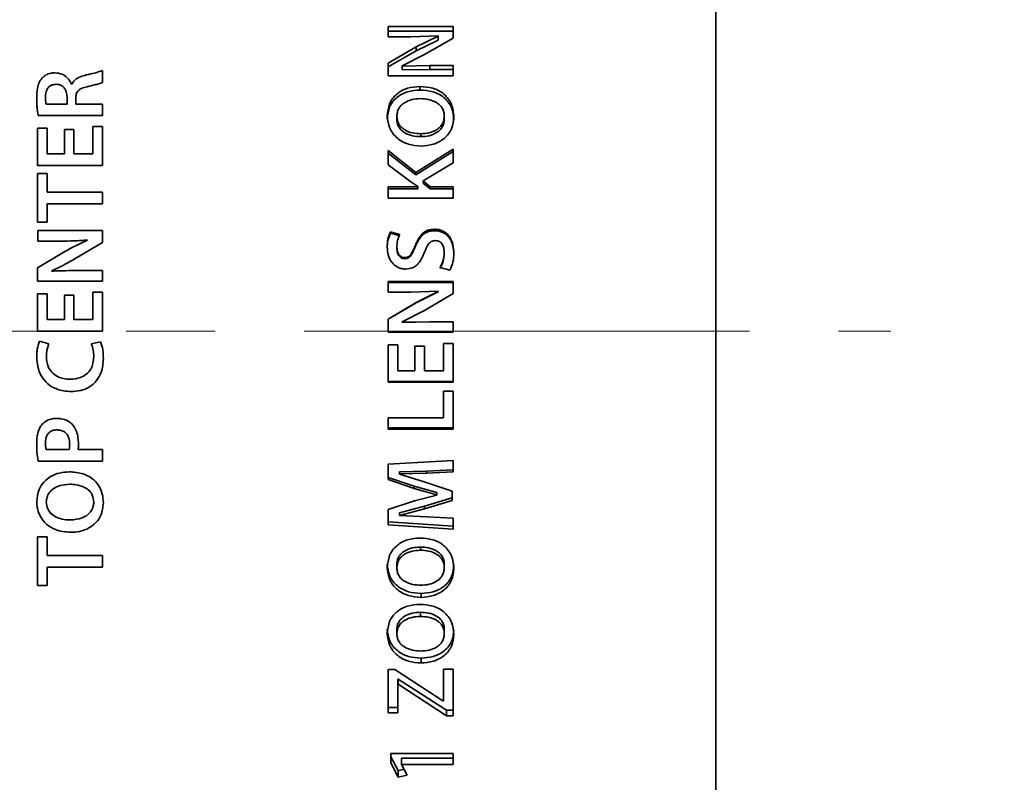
# Model space of a CAD drawing. Header units: millimetres. Extents: x 0 to 1118, y 0 to 864.
# Tile 86 of 96: x 968 to 996, y 527 to 549. Entities that reach past the tile are written whole.
import ezdxf

# ---------------------------------------------------------------- set-up
doc = ezdxf.new("R2010")
doc.units = ezdxf.units.MM
doc.linetypes.add('CENTERX2', pattern=[20.32, 12.7, -2.54, 2.54, -2.54])
doc.layers.add('ALPHAREV', color=7, linetype='Continuous', lineweight=25)
doc.styles.add('SLDTEXTSTYLE0', font='TXT', dxfattribs={"width": 0.605})
doc.dimstyles.new('SLDDIMSTYLE0', dxfattribs={"dimtxt": 3.175, "dimasz": 4.572, "dimexe": 0, "dimexo": 0.0625, "dimgap": 0.79375, "dimtad": 0, "dimtih": 1, "dimtoh": 1, "dimdec": 0, "dimlfac": 2, "dimrnd": 1e-09, "dimzin": 12, "dimdsep": 46, "dimtxsty": 'SLDTEXTSTYLE0', "dimsah": 1, "dimcen": 0.09, "dimadec": 0, "dimazin": 3, "dimtfac": 1, "dimtofl": 0, "dimtmove": 0, "dimatfit": 3, "dimfxl": 1, "dimfrac": 2, "dimtolj": 1, "dimtzin": 12, "dimarcsym": 0})

# ---------------------------------------------------------------- blocks, each defined once
blk = doc.blocks.new('_D_6')
at = {"layer": 'ALPHAREV'}
for p, q in [((989.821, 574.863), (1026.397, 574.863)), ((1024.797, 574.863), (1024.797, 543.277)), ((1026.505, 542.549), (1025.414, 542.549)), ((1025.414, 542.549), (1025.414, 537.676)), ((1034.994, 542.549), (1036.085, 542.549)), ((1036.085, 542.549), (1036.085, 537.676)), ((1025.414, 537.676), (1026.505, 537.676)), ((1036.085, 537.676), (1034.994, 537.676)), ((1024.797, 505.363), (1024.797, 536.949)), ((989.821, 505.363), (1026.397, 505.363))]:
    blk.add_line(p, q, dxfattribs=at)
for points in [[(1024.797, 574.863), (1024.035, 570.291), (1025.559, 570.291)], [(1024.797, 505.363), (1025.559, 509.935), (1024.035, 509.935)]]:
    blk.add_solid(points, dxfattribs=at)
at = {"layer": 'ALPHAREV', "char_height": 3.175, "attachment_point": 1, "style": 'SLDTEXTSTYLE0'}
for s, insert in [('%%c', (1012.417, 541.76)), ('139', (1017.046, 541.769)), ('5.47', (1026.505, 541.769))]:
    blk.add_mtext(s, dxfattribs=dict(at, insert=insert))

msp = doc.modelspace()

# ---------------------------------------------------------------- linework, layer by layer
at = {"color": 7, "linetype": 'Continuous', "lineweight": 35}
for p, q in [((988.221, 574.863), (988.221, 505.363)), ((980.72, 548.803), (978.87, 548.803)), ((978.87, 548.803), (978.87, 548.511)), ((980.72, 548.678), (978.87, 548.678)), ((980.72, 548.803), (980.72, 548.476)), ((978.87, 548.511), (979.515, 548.511)), ((979.515, 548.511), (980.291, 548.539)), ((980.291, 548.534), (979.666, 548.228)), ((980.291, 548.413), (979.666, 548.112)), ((979.907, 548.007), (980.72, 548.476)), ((980.291, 548.539), (980.291, 548.534)), ((980.291, 548.413), (980.291, 548.534)), ((979.666, 548.228), (978.867, 547.764)), ((979.666, 548.112), (978.867, 547.654)), ((979.666, 548.112), (979.666, 548.228)), ((979.269, 547.684), (979.907, 548.007)), ((970.72, 547.553), (970.72, 547.211)), ((978.867, 547.764), (978.867, 547.397)), ((979.271, 547.676), (979.269, 547.684)), ((979.269, 547.575), (979.269, 547.684)), ((979.271, 547.567), (979.269, 547.575)), ((980.057, 547.692), (979.271, 547.676)), ((979.271, 547.567), (979.271, 547.676)), ((980.057, 547.583), (979.271, 547.567)), ((980.72, 547.692), (980.057, 547.692)), ((980.057, 547.583), (980.057, 547.692)), ((980.72, 547.583), (980.057, 547.583)), ((980.72, 547.397), (980.72, 547.692)), ((978.867, 547.397), (980.72, 547.397)), ((969.834, 547.157), (969.842, 547.157)), ((979.774, 546.995), (979.774, 547.095)), ((969.708, 546.594), (969.708, 546.792)), ((969.955, 546.762), (969.955, 546.594)), ((969.11, 546.594), (969.708, 546.594)), ((969.955, 546.594), (970.72, 546.594)), ((970.72, 546.594), (970.72, 546.267)), ((970.72, 546.267), (968.88, 546.267)), ((979.116, 546.25), (979.116, 546.161)), ((980.471, 546.25), (980.471, 546.161)), ((968.867, 545.91), (969.144, 545.91)), ((968.867, 544.844), (968.867, 545.91)), ((969.144, 545.91), (969.144, 545.171)), ((969.631, 545.868), (969.905, 545.868)), ((969.631, 545.171), (969.631, 545.868)), ((969.905, 545.868), (969.905, 545.171)), ((970.443, 545.951), (970.72, 545.951)), ((970.443, 545.171), (970.443, 545.951)), ((970.72, 545.951), (970.72, 544.844)), ((979.801, 545.746), (979.801, 545.665)), ((979.656, 544.639), (978.867, 545.27)), ((978.867, 545.27), (978.867, 544.857)), ((980.72, 545.31), (979.656, 544.639)), ((980.72, 545.31), (980.72, 544.919)), ((969.144, 545.171), (969.631, 545.171)), ((969.905, 545.171), (970.443, 545.171)), ((979.656, 544.574), (978.867, 545.195)), ((980.72, 545.236), (979.656, 544.574)), ((970.72, 544.844), (968.867, 544.844)), ((978.867, 544.857), (979.519, 544.378)), ((979.87, 544.399), (980.72, 544.919)), ((968.867, 544.611), (969.144, 544.611)), ((968.867, 543.224), (968.867, 544.611)), ((969.144, 544.611), (969.144, 544.078)), ((979.656, 544.574), (979.656, 544.639)), ((980.068, 544.236), (979.87, 544.399)), ((979.87, 544.338), (979.87, 544.399)), ((979.719, 544.236), (978.867, 544.236)), ((978.867, 544.236), (978.867, 543.911)), ((979.719, 544.177), (978.867, 544.177)), ((979.519, 544.378), (979.719, 544.244)), ((979.719, 544.244), (979.719, 544.236)), ((979.719, 544.177), (979.719, 544.236)), ((980.068, 544.177), (979.87, 544.338)), ((980.72, 544.236), (980.068, 544.236)), ((980.068, 544.177), (980.068, 544.236)), ((980.72, 544.177), (980.068, 544.177)), ((980.72, 544.236), (980.72, 543.911)), ((969.144, 544.078), (970.72, 544.078)), ((970.72, 544.078), (970.72, 543.751)), ((978.867, 543.911), (980.72, 543.911)), ((969.144, 543.751), (969.144, 543.224)), ((970.72, 543.751), (969.144, 543.751)), ((969.144, 543.224), (968.867, 543.224)), ((980.192, 542.981), (980.192, 543.022)), ((968.87, 542.986), (970.72, 542.986)), ((968.87, 542.684), (968.87, 542.986)), ((970.291, 542.708), (970.291, 542.713)), ((970.72, 542.986), (970.72, 542.648)), ((979.206, 542.874), (978.935, 542.952)), ((978.935, 542.911), (978.935, 542.952)), ((979.206, 542.834), (978.935, 542.911)), ((969.515, 542.684), (968.87, 542.684)), ((970.72, 542.648), (969.907, 542.166)), ((979.118, 542.482), (979.118, 542.517)), ((979.644, 542.528), (979.644, 542.563)), ((968.867, 541.916), (969.666, 542.393)), ((979.34, 542.181), (979.34, 542.211)), ((980.469, 542.329), (980.469, 542.362)), ((968.867, 541.54), (968.867, 541.916)), ((980.351, 541.927), (980.63, 541.854)), ((969.269, 541.834), (969.271, 541.826)), ((970.057, 541.842), (970.72, 541.842)), ((970.72, 541.842), (970.72, 541.54)), ((970.72, 541.54), (968.867, 541.54)), ((980.72, 541.526), (978.87, 541.526)), ((978.87, 541.526), (978.87, 541.224)), ((980.72, 541.506), (978.87, 541.506)), ((980.72, 541.526), (980.72, 541.189)), ((968.867, 541.183), (969.144, 541.183)), ((968.867, 540.117), (968.867, 541.183)), ((969.144, 541.183), (969.144, 540.444)), ((969.631, 541.141), (969.905, 541.141)), ((969.631, 540.444), (969.631, 541.141)), ((969.905, 541.141), (969.905, 540.444)), ((970.443, 541.224), (970.72, 541.224)), ((970.443, 540.444), (970.443, 541.224)), ((970.72, 541.224), (970.72, 540.117)), ((978.87, 541.224), (979.515, 541.224)), ((979.515, 541.224), (980.291, 541.254)), ((980.291, 541.248), (979.666, 540.934)), ((980.291, 541.232), (979.666, 540.922)), ((979.907, 540.706), (980.72, 541.189)), ((980.291, 541.254), (980.291, 541.248)), ((980.291, 541.232), (980.291, 541.248)), ((979.666, 540.934), (978.867, 540.457)), ((979.666, 540.922), (978.867, 540.452)), ((979.666, 540.922), (979.666, 540.934)), ((979.269, 540.375), (979.907, 540.706)), ((969.144, 540.444), (969.631, 540.444)), ((969.905, 540.444), (970.443, 540.444)), ((978.867, 540.457), (978.867, 540.081)), ((979.271, 540.367), (979.269, 540.375)), ((979.269, 540.371), (979.269, 540.375)), ((979.271, 540.363), (979.269, 540.371)), ((980.057, 540.383), (979.271, 540.367)), ((980.057, 540.379), (979.271, 540.363)), ((979.271, 540.363), (979.271, 540.367)), ((980.72, 540.383), (980.057, 540.383)), ((980.057, 540.379), (980.057, 540.383)), ((980.72, 540.379), (980.057, 540.379)), ((980.72, 540.081), (980.72, 540.383)), ((970.72, 540.117), (968.867, 540.117)), ((978.867, 540.081), (980.72, 540.081)), ((978.867, 540.081), (980.72, 540.081)), ((968.923, 539.826), (969.189, 539.752)), ((970.4, 539.754), (970.664, 539.809)), ((979.144, 539.723), (978.867, 539.723)), ((978.867, 539.723), (978.867, 538.658)), ((979.144, 539.723), (979.144, 538.985)), ((979.905, 539.682), (979.631, 539.682)), ((979.631, 539.682), (979.631, 538.985)), ((979.905, 539.682), (979.905, 538.985)), ((980.72, 539.764), (980.443, 539.764)), ((980.443, 539.764), (980.443, 538.985)), ((980.72, 539.764), (980.72, 538.658)), ((979.631, 538.985), (979.144, 538.985)), ((980.443, 538.985), (979.905, 538.985)), ((978.867, 538.679), (980.72, 538.679)), ((978.867, 538.658), (980.72, 538.658)), ((980.72, 538.399), (980.443, 538.399)), ((980.443, 538.399), (980.443, 537.64)), ((980.72, 538.399), (980.72, 537.314)), ((980.443, 537.64), (978.867, 537.64)), ((978.867, 537.64), (978.867, 537.314)), ((978.867, 537.354), (980.72, 537.354)), ((978.867, 537.314), (980.72, 537.314)), ((969.11, 536.734), (969.768, 536.734)), ((970.023, 536.734), (970.72, 536.734)), ((970.72, 536.734), (970.72, 536.406)), ((970.72, 536.406), (968.879, 536.406)), ((980.72, 536.423), (978.87, 536.316)), ((978.87, 536.316), (978.87, 535.88)), ((980.72, 536.423), (980.72, 536.095)), ((979.192, 536.097), (979.967, 536.118)), ((979.192, 536.097), (979.192, 536.038)), ((979.192, 536.038), (979.967, 536.06)), ((979.192, 536.03), (979.192, 536.038)), ((979.898, 535.812), (979.192, 536.03)), ((979.967, 536.118), (980.72, 536.153)), ((979.967, 536.118), (979.967, 536.06)), ((979.967, 536.06), (980.72, 536.095)), ((978.87, 535.941), (979.614, 535.691)), ((978.87, 535.88), (979.614, 535.626)), ((979.614, 535.691), (979.614, 535.626)), ((979.614, 535.691), (980.257, 535.511)), ((980.698, 535.545), (979.898, 535.812)), ((979.614, 535.626), (980.257, 535.444)), ((980.257, 535.436), (979.616, 535.267)), ((980.257, 535.511), (980.257, 535.444)), ((980.257, 535.511), (980.257, 535.503)), ((980.257, 535.503), (980.257, 535.436)), ((980.257, 535.444), (980.257, 535.436)), ((980.698, 535.545), (980.698, 535.286)), ((968.844, 535.245), (968.844, 535.246)), ((969.116, 535.237), (969.116, 535.237)), ((979.616, 535.267), (978.87, 535.028)), ((979.909, 535.115), (980.698, 535.356)), ((979.909, 535.042), (980.698, 535.286)), ((978.87, 535.028), (978.87, 534.588)), ((979.192, 534.933), (979.909, 535.115)), ((979.192, 534.857), (979.909, 535.042)), ((979.192, 534.933), (979.192, 534.857)), ((979.192, 534.852), (979.192, 534.857)), ((979.978, 534.819), (979.192, 534.852)), ((979.909, 535.115), (979.909, 535.042)), ((978.87, 534.668), (980.72, 534.548)), ((978.87, 534.588), (980.72, 534.466)), ((980.72, 534.778), (979.978, 534.819)), ((980.72, 534.778), (980.72, 534.466)), ((968.867, 534.242), (969.144, 534.242)), ((968.867, 532.855), (968.867, 534.242)), ((969.144, 534.242), (969.144, 533.709)), ((979.788, 533.863), (979.788, 533.953)), ((969.144, 533.709), (970.72, 533.709)), ((970.72, 533.709), (970.72, 533.382)), ((979.116, 533.364), (979.116, 533.461)), ((980.471, 533.364), (980.471, 533.461)), ((969.144, 533.382), (969.144, 532.855)), ((970.72, 533.382), (969.144, 533.382)), ((969.144, 532.855), (968.867, 532.855)), ((979.807, 532.628), (979.807, 532.518)), ((979.788, 531.974), (979.788, 532.091)), ((979.116, 531.48), (979.116, 531.605)), ((980.471, 531.481), (980.471, 531.605)), ((979.807, 530.782), (979.807, 530.646)), ((979.063, 530.459), (978.867, 530.459)), ((978.867, 530.459), (978.867, 529.221)), ((980.432, 529.569), (979.063, 530.459)), ((980.72, 530.472), (980.443, 530.472)), ((980.443, 530.472), (980.443, 529.569)), ((980.72, 530.472), (980.72, 529.14)), ((979.144, 530.184), (979.152, 530.184)), ((979.144, 530.184), (979.144, 530.04)), ((979.152, 530.184), (979.152, 530.04)), ((979.152, 530.184), (980.535, 529.298)), ((979.144, 530.04), (979.144, 529.221)), ((979.144, 530.04), (979.152, 530.04)), ((979.152, 530.04), (980.535, 529.14)), ((980.443, 529.569), (980.432, 529.569)), ((978.867, 529.378), (979.144, 529.378)), ((980.535, 529.298), (980.535, 529.14)), ((980.535, 529.298), (980.72, 529.298)), ((978.867, 529.221), (979.144, 529.221)), ((980.535, 529.14), (980.72, 529.14)), ((980.72, 528.058), (978.944, 528.058)), ((978.944, 528.058), (978.944, 527.793)), ((978.944, 527.971), (979.157, 527.572)), ((979.247, 527.93), (980.72, 527.93)), ((979.247, 527.93), (979.247, 527.752)), ((980.72, 528.058), (980.72, 527.752)), ((978.944, 527.793), (979.157, 527.389)), ((979.157, 527.572), (979.323, 527.606)), ((979.157, 527.572), (979.157, 527.389)), ((979.247, 527.752), (979.247, 527.747)), ((979.247, 527.752), (980.72, 527.752)), ((979.411, 527.443), (979.247, 527.747)), ((979.157, 527.389), (979.411, 527.443))]:
    msp.add_line(p, q, dxfattribs=at)
for points, knots in [([(970.201, 547.409), (970.244, 547.42), (970.353, 547.446), (970.529, 547.486), (970.656, 547.53), (970.72, 547.553)], [0, 0, 0, 0, 0.250049, 0.624479, 1, 1, 1, 1]), ([(968.842, 546.768), (968.845, 546.862), (968.85, 547.006), (968.899, 547.199), (968.957, 547.285), (968.987, 547.329)], [0, 0, 0, 0, 0.478517, 0.731836, 1, 1, 1, 1]), ([(968.987, 547.329), (969.024, 547.363), (969.098, 547.433), (969.235, 547.477), (969.324, 547.482), (969.362, 547.484)], [0, 0, 0, 0, 0.361763, 0.724808, 1, 1, 1, 1]), ([(969.362, 547.484), (969.432, 547.477), (969.557, 547.464), (969.704, 547.361), (969.792, 547.257), (969.823, 547.183), (969.834, 547.157)], [0, 0, 0, 0, 0.3385631, 0.6003306, 0.8605331, 1, 1, 1, 1]), ([(969.842, 547.157), (969.867, 547.2), (969.917, 547.288), (970.054, 547.365), (970.152, 547.395), (970.201, 547.409)], [0, 0, 0, 0, 0.3268371, 0.6665297, 1, 1, 1, 1]), ([(970.72, 547.211), (970.684, 547.197), (970.613, 547.171), (970.466, 547.132), (970.355, 547.106), (970.281, 547.089)], [0, 0, 0, 0, 0.250634, 0.500583, 1, 1, 1, 1]), ([(969.396, 547.157), (969.358, 547.154), (969.291, 547.149), (969.206, 547.106), (969.144, 547.037), (969.099, 546.932), (969.095, 546.848), (969.093, 546.8)], [0, 0, 0, 0, 0.213368, 0.367181, 0.521423, 0.730933, 1, 1, 1, 1]), ([(969.708, 546.792), (969.704, 546.844), (969.698, 546.931), (969.643, 547.042), (969.569, 547.115), (969.481, 547.151), (969.422, 547.155), (969.396, 547.157)], [0, 0, 0, 0, 0.291033, 0.485134, 0.680239, 0.854948, 1, 1, 1, 1]), ([(970.281, 547.089), (970.224, 547.076), (970.139, 547.055), (970.037, 546.994), (969.98, 546.918), (969.958, 546.836), (969.956, 546.782), (969.955, 546.762)], [0, 0, 0, 0, 0.334714, 0.507395, 0.681884, 0.879651, 1, 1, 1, 1]), ([(979.774, 547.095), (979.656, 547.086), (979.42, 547.068), (979.152, 546.924), (978.99, 546.755), (978.873, 546.55), (978.856, 546.374), (978.844, 546.258)], [0, 0, 0, 0, 0.250168, 0.499649, 0.624969, 0.750161, 1, 1, 1, 1]), ([(979.774, 546.995), (979.656, 546.986), (979.42, 546.968), (979.153, 546.827), (978.99, 546.66), (978.873, 546.458), (978.856, 546.285), (978.844, 546.17)], [0, 0, 0, 0, 0.251794, 0.502143, 0.62734, 0.752015, 1, 1, 1, 1]), ([(980.743, 546.231), (980.731, 546.352), (980.713, 546.535), (980.59, 546.747), (980.466, 546.88), (980.314, 546.983), (980.084, 547.074), (979.898, 547.087), (979.774, 547.095)], [0, 0, 0, 0, 0.249291, 0.374408, 0.499563, 0.621848, 0.74992, 1, 1, 1, 1]), ([(980.743, 546.143), (980.731, 546.263), (980.713, 546.443), (980.59, 546.652), (980.466, 546.783), (980.313, 546.884), (980.084, 546.974), (979.898, 546.986), (979.774, 546.995)], [0, 0, 0, 0, 0.247489, 0.37207, 0.497083, 0.61961, 0.748302, 1, 1, 1, 1]), ([(968.88, 546.267), (968.869, 546.35), (968.852, 546.475), (968.843, 546.642), (968.843, 546.726), (968.842, 546.768)], [0, 0, 0, 0, 0.498222, 0.74895, 1, 1, 1, 1]), ([(969.093, 546.8), (969.094, 546.766), (969.095, 546.714), (969.099, 546.646), (969.106, 546.612), (969.11, 546.594)], [0, 0, 0, 0, 0.498159, 0.748202, 1, 1, 1, 1]), ([(979.116, 546.25), (979.119, 546.288), (979.126, 546.365), (979.17, 546.474), (979.241, 546.567), (979.368, 546.659), (979.553, 546.735), (979.709, 546.745), (979.788, 546.749)], [0, 0, 0, 0, 0.125146, 0.250136, 0.374095, 0.50014, 0.749905, 1, 1, 1, 1]), ([(979.788, 546.749), (979.867, 546.745), (980.026, 546.737), (980.216, 546.663), (980.344, 546.569), (980.417, 546.476), (980.453, 546.385), (980.468, 546.308), (980.47, 546.269), (980.471, 546.25)], [0, 0, 0, 0, 0.25017, 0.499737, 0.629811, 0.749731, 0.874713, 0.937341, 1, 1, 1, 1]), ([(978.844, 546.258), (978.857, 546.138), (978.876, 545.958), (979, 545.749), (979.126, 545.617), (979.278, 545.515), (979.502, 545.42), (979.685, 545.407), (979.807, 545.397)], [0, 0, 0, 0, 0.249273, 0.373693, 0.499568, 0.624762, 0.749997, 1, 1, 1, 1]), ([(979.801, 545.746), (979.722, 545.75), (979.562, 545.758), (979.371, 545.833), (979.243, 545.927), (979.169, 546.022), (979.125, 546.132), (979.119, 546.21), (979.116, 546.25)], [0, 0, 0, 0, 0.250199, 0.499864, 0.629961, 0.749833, 0.874848, 1, 1, 1, 1]), ([(979.801, 545.665), (979.722, 545.669), (979.562, 545.677), (979.371, 545.75), (979.243, 545.843), (979.17, 545.937), (979.125, 546.045), (979.119, 546.123), (979.116, 546.161)], [0, 0, 0, 0, 0.2515912, 0.502189, 0.6323465, 0.7518028, 0.8759725, 1, 1, 1, 1]), ([(980.471, 546.25), (980.467, 546.211), (980.461, 546.134), (980.418, 546.024), (980.346, 545.931), (980.222, 545.836), (980.037, 545.759), (979.88, 545.75), (979.801, 545.746)], [0, 0, 0, 0, 0.125125, 0.250143, 0.375099, 0.500228, 0.749834, 1, 1, 1, 1]), ([(980.471, 546.161), (980.467, 546.123), (980.461, 546.047), (980.418, 545.939), (980.346, 545.847), (980.222, 545.753), (980.037, 545.678), (979.88, 545.669), (979.801, 545.665)], [0, 0, 0, 0, 0.1240696, 0.2482403, 0.3727649, 0.4979178, 0.7484309, 1, 1, 1, 1]), ([(979.807, 545.397), (979.925, 545.406), (980.161, 545.424), (980.429, 545.567), (980.593, 545.735), (980.713, 545.939), (980.731, 546.114), (980.743, 546.231)], [0, 0, 0, 0, 0.2502708, 0.4997569, 0.62567, 0.7503144, 1, 1, 1, 1]), ([(980.192, 543.022), (980.127, 543.017), (980.031, 543.01), (979.915, 542.952), (979.815, 542.871), (979.719, 542.74), (979.669, 542.622), (979.644, 542.563)], [0, 0, 0, 0, 0.249341, 0.374432, 0.499609, 0.749554, 1, 1, 1, 1]), ([(980.745, 542.34), (980.74, 542.422), (980.73, 542.586), (980.651, 542.783), (980.537, 542.903), (980.434, 542.973), (980.316, 543.016), (980.233, 543.02), (980.192, 543.022)], [0, 0, 0, 0, 0.250361, 0.499525, 0.62399, 0.748608, 0.874679, 1, 1, 1, 1]), ([(970.291, 542.713), (970.226, 542.708), (970.097, 542.698), (969.839, 542.686), (969.645, 542.685), (969.515, 542.684)], [0, 0, 0, 0, 0.250057, 0.500138, 1, 1, 1, 1]), ([(978.935, 542.952), (978.906, 542.883), (978.849, 542.746), (978.844, 542.597), (978.842, 542.522)], [0, 0, 0, 0, 0.499447, 1, 1, 1, 1]), ([(978.935, 542.911), (978.906, 542.843), (978.849, 542.708), (978.844, 542.561), (978.842, 542.487)], [0, 0, 0, 0, 0.49981, 1, 1, 1, 1]), ([(979.118, 542.517), (979.121, 542.579), (979.128, 542.704), (979.18, 542.817), (979.206, 542.874)], [0, 0, 0, 0, 0.500292, 1, 1, 1, 1]), ([(980.192, 542.981), (980.127, 542.976), (980.031, 542.968), (979.915, 542.911), (979.815, 542.832), (979.719, 542.703), (979.669, 542.586), (979.644, 542.528)], [0, 0, 0, 0, 0.250845, 0.376387, 0.501665, 0.750922, 1, 1, 1, 1]), ([(980.745, 542.308), (980.74, 542.389), (980.732, 542.513), (980.682, 542.669), (980.621, 542.776), (980.537, 542.863), (980.434, 542.932), (980.316, 542.974), (980.233, 542.978), (980.192, 542.981)], [0, 0, 0, 0, 0.248558, 0.378991, 0.497719, 0.622106, 0.747048, 0.873809, 1, 1, 1, 1]), ([(969.666, 542.393), (969.716, 542.422), (969.817, 542.481), (969.972, 542.562), (970.13, 542.639), (970.237, 542.685), (970.291, 542.708)], [0, 0, 0, 0, 0.249967, 0.499973, 0.749791, 1, 1, 1, 1]), ([(978.842, 542.522), (978.847, 542.445), (978.858, 542.29), (978.941, 542.109), (979.048, 541.996), (979.146, 541.932), (979.257, 541.892), (979.334, 541.887), (979.373, 541.885)], [0, 0, 0, 0, 0.250235, 0.499487, 0.624522, 0.74973, 0.874824, 1, 1, 1, 1]), ([(979.34, 542.211), (979.322, 542.213), (979.287, 542.215), (979.239, 542.239), (979.198, 542.272), (979.154, 542.327), (979.125, 542.412), (979.12, 542.482), (979.118, 542.517)], [0, 0, 0, 0, 0.125038, 0.249982, 0.375083, 0.500092, 0.749597, 1, 1, 1, 1]), ([(979.34, 542.181), (979.322, 542.182), (979.287, 542.185), (979.239, 542.208), (979.198, 542.241), (979.154, 542.295), (979.125, 542.379), (979.12, 542.448), (979.118, 542.482)], [0, 0, 0, 0, 0.126122, 0.251863, 0.377367, 0.502388, 0.750956, 1, 1, 1, 1]), ([(979.644, 542.563), (979.613, 542.486), (979.575, 542.389), (979.505, 542.286), (979.46, 542.243), (979.402, 542.215), (979.361, 542.213), (979.34, 542.211)], [0, 0, 0, 0, 0.500358, 0.625529, 0.75037, 0.875158, 1, 1, 1, 1]), ([(979.644, 542.528), (979.613, 542.452), (979.575, 542.357), (979.505, 542.255), (979.459, 542.212), (979.402, 542.185), (979.361, 542.182), (979.34, 542.181)], [0, 0, 0, 0, 0.498578, 0.623588, 0.748644, 0.874145, 1, 1, 1, 1]), ([(979.91, 542.369), (979.939, 542.445), (979.975, 542.541), (980.052, 542.634), (980.1, 542.67), (980.156, 542.694), (980.196, 542.695), (980.216, 542.696)], [0, 0, 0, 0, 0.499836, 0.632398, 0.749933, 0.874905, 1, 1, 1, 1]), ([(980.216, 542.696), (980.236, 542.695), (980.275, 542.693), (980.331, 542.672), (980.378, 542.636), (980.427, 542.576), (980.462, 542.481), (980.466, 542.401), (980.469, 542.362)], [0, 0, 0, 0, 0.125681, 0.2493, 0.372731, 0.494507, 0.745625, 1, 1, 1, 1]), ([(969.907, 542.166), (969.855, 542.136), (969.751, 542.076), (969.593, 541.991), (969.433, 541.908), (969.323, 541.859), (969.269, 541.834)], [0, 0, 0, 0, 0.249999, 0.500012, 0.749851, 1, 1, 1, 1]), ([(979.373, 541.885), (979.438, 541.891), (979.536, 541.902), (979.649, 541.967), (979.792, 542.099), (979.858, 542.249), (979.91, 542.369)], [0, 0, 0, 0, 0.249787, 0.375187, 0.500669, 1, 1, 1, 1]), ([(980.469, 542.362), (980.463, 542.285), (980.452, 542.133), (980.384, 541.996), (980.351, 541.927)], [0, 0, 0, 0, 0.500088, 1, 1, 1, 1]), ([(980.469, 542.329), (980.463, 542.254), (980.452, 542.103), (980.384, 541.968), (980.351, 541.901)], [0, 0, 0, 0, 0.499613, 1, 1, 1, 1]), ([(980.63, 541.854), (980.664, 541.932), (980.731, 542.087), (980.74, 542.255), (980.745, 542.34)], [0, 0, 0, 0, 0.499498, 1, 1, 1, 1]), ([(969.271, 541.826), (969.336, 541.829), (969.467, 541.836), (969.73, 541.841), (969.926, 541.842), (970.057, 541.842)], [0, 0, 0, 0, 0.250036, 0.500088, 1, 1, 1, 1]), ([(968.842, 539.376), (968.843, 539.414), (968.845, 539.491), (968.86, 539.644), (968.898, 539.753), (968.923, 539.826)], [0, 0, 0, 0, 0.251053, 0.502308, 1, 1, 1, 1]), ([(969.189, 539.752), (969.178, 539.723), (969.156, 539.665), (969.126, 539.544), (969.121, 539.451), (969.118, 539.389)], [0, 0, 0, 0, 0.250893, 0.50174, 1, 1, 1, 1]), ([(970.469, 539.387), (970.468, 539.418), (970.465, 539.481), (970.451, 539.606), (970.42, 539.695), (970.4, 539.754)], [0, 0, 0, 0, 0.250794, 0.501849, 1, 1, 1, 1]), ([(970.664, 539.809), (970.678, 539.771), (970.708, 539.694), (970.738, 539.534), (970.742, 539.413), (970.745, 539.332)], [0, 0, 0, 0, 0.252169, 0.503251, 1, 1, 1, 1]), ([(969.817, 538.389), (969.675, 538.402), (969.438, 538.423), (969.15, 538.6), (968.965, 538.826), (968.859, 539.096), (968.848, 539.285), (968.842, 539.376)], [0, 0, 0, 0, 0.2697676, 0.4522996, 0.6347289, 0.826258, 1, 1, 1, 1]), ([(969.118, 539.389), (969.127, 539.292), (969.142, 539.129), (969.268, 538.933), (969.424, 538.814), (969.609, 538.753), (969.735, 538.745), (969.8, 538.741)], [0, 0, 0, 0, 0.272503, 0.456873, 0.641828, 0.816313, 1, 1, 1, 1]), ([(969.8, 538.741), (969.899, 538.749), (970.062, 538.762), (970.264, 538.877), (970.389, 539.022), (970.457, 539.2), (970.465, 539.323), (970.469, 539.387)], [0, 0, 0, 0, 0.279088, 0.463615, 0.648687, 0.817892, 1, 1, 1, 1]), ([(970.745, 539.332), (970.734, 539.199), (970.717, 538.975), (970.562, 538.694), (970.354, 538.512), (970.095, 538.406), (969.911, 538.395), (969.817, 538.389)], [0, 0, 0, 0, 0.264617, 0.447567, 0.630866, 0.810783, 1, 1, 1, 1]), ([(968.842, 536.912), (968.843, 536.96), (968.845, 537.054), (968.87, 537.214), (968.916, 537.352), (968.973, 537.427), (968.989, 537.448)], [0, 0, 0, 0, 0.250636, 0.501579, 0.86147, 1, 1, 1, 1]), ([(968.989, 537.448), (969.035, 537.49), (969.122, 537.57), (969.276, 537.616), (969.37, 537.621), (969.41, 537.623)], [0, 0, 0, 0, 0.398697, 0.745914, 1, 1, 1, 1]), ([(969.41, 537.623), (969.449, 537.622), (969.563, 537.617), (969.721, 537.574), (969.812, 537.497), (969.845, 537.469)], [0, 0, 0, 0, 0.2517893, 0.7245374, 1, 1, 1, 1]), ([(969.845, 537.469), (969.895, 537.4), (969.98, 537.282), (970.025, 537.078), (970.031, 536.957), (970.033, 536.896)], [0, 0, 0, 0, 0.4102972, 0.7003851, 1, 1, 1, 1]), ([(969.425, 537.296), (969.38, 537.293), (969.304, 537.287), (969.208, 537.234), (969.14, 537.156), (969.099, 537.049), (969.095, 536.967), (969.093, 536.926)], [0, 0, 0, 0, 0.2360438, 0.4004301, 0.5648911, 0.7801216, 1, 1, 1, 1]), ([(969.782, 536.896), (969.779, 536.952), (969.773, 537.045), (969.717, 537.164), (969.64, 537.242), (969.537, 537.288), (969.464, 537.293), (969.425, 537.296)], [0, 0, 0, 0, 0.274217, 0.457212, 0.641234, 0.805107, 1, 1, 1, 1]), ([(968.879, 536.406), (968.868, 536.49), (968.85, 536.615), (968.844, 536.785), (968.843, 536.87), (968.842, 536.912)], [0, 0, 0, 0, 0.497541, 0.748653, 1, 1, 1, 1]), ([(969.093, 536.926), (969.094, 536.894), (969.095, 536.846), (969.1, 536.781), (969.107, 536.75), (969.11, 536.734)], [0, 0, 0, 0, 0.4980189, 0.7479792, 1, 1, 1, 1]), ([(969.768, 536.734), (969.773, 536.76), (969.78, 536.8), (969.783, 536.855), (969.782, 536.882), (969.782, 536.896)], [0, 0, 0, 0, 0.496, 0.747686, 1, 1, 1, 1]), ([(970.033, 536.896), (970.033, 536.869), (970.033, 536.828), (970.028, 536.774), (970.025, 536.747), (970.023, 536.734)], [0, 0, 0, 0, 0.4986706, 0.749126, 1, 1, 1, 1]), ([(968.844, 535.246), (968.856, 535.366), (968.876, 535.57), (969.035, 535.818), (969.24, 535.979), (969.494, 536.081), (969.68, 536.092), (969.774, 536.098)], [0, 0, 0, 0, 0.254182, 0.431102, 0.607781, 0.80179, 1, 1, 1, 1]), ([(969.774, 536.098), (969.907, 536.089), (970.133, 536.072), (970.424, 535.926), (970.616, 535.721), (970.726, 535.472), (970.737, 535.3), (970.743, 535.218)], [0, 0, 0, 0, 0.266996, 0.456928, 0.647403, 0.832014, 1, 1, 1, 1]), ([(969.788, 535.746), (969.685, 535.737), (969.514, 535.723), (969.315, 535.624), (969.194, 535.51), (969.129, 535.377), (969.12, 535.283), (969.116, 535.237)], [0, 0, 0, 0, 0.327339, 0.538863, 0.696235, 0.85389, 1, 1, 1, 1]), ([(970.471, 535.237), (970.463, 535.305), (970.449, 535.421), (970.344, 535.568), (970.184, 535.677), (969.988, 535.738), (969.845, 535.743), (969.788, 535.746)], [0, 0, 0, 0, 0.213079, 0.366001, 0.552229, 0.819151, 1, 1, 1, 1]), ([(969.807, 534.373), (969.659, 534.387), (969.411, 534.41), (969.11, 534.595), (968.928, 534.823), (968.855, 535.055), (968.847, 535.194), (968.844, 535.245)], [0, 0, 0, 0, 0.3007922, 0.5050274, 0.7101007, 0.8935687, 1, 1, 1, 1]), ([(969.116, 535.237), (969.124, 535.169), (969.138, 535.053), (969.241, 534.906), (969.402, 534.796), (969.599, 534.734), (969.743, 534.728), (969.801, 534.726)], [0, 0, 0, 0, 0.213655, 0.364482, 0.549098, 0.818754, 1, 1, 1, 1]), ([(969.801, 534.726), (969.916, 534.736), (970.092, 534.751), (970.292, 534.862), (970.405, 534.98), (970.461, 535.111), (970.468, 535.199), (970.471, 535.237)], [0, 0, 0, 0, 0.360407, 0.556277, 0.716346, 0.876775, 1, 1, 1, 1]), ([(970.743, 535.218), (970.73, 535.096), (970.708, 534.889), (970.541, 534.643), (970.329, 534.483), (970.075, 534.389), (969.893, 534.378), (969.807, 534.373)], [0, 0, 0, 0, 0.259345, 0.438023, 0.616103, 0.817775, 1, 1, 1, 1]), ([(979.774, 534.21), (979.656, 534.201), (979.42, 534.184), (979.152, 534.038), (978.99, 533.869), (978.873, 533.663), (978.856, 533.488), (978.844, 533.372)], [0, 0, 0, 0, 0.250168, 0.499649, 0.624969, 0.750161, 1, 1, 1, 1]), ([(980.743, 533.345), (980.731, 533.466), (980.713, 533.648), (980.59, 533.861), (980.466, 533.994), (980.314, 534.098), (980.084, 534.189), (979.898, 534.202), (979.774, 534.21)], [0, 0, 0, 0, 0.249291, 0.374408, 0.499563, 0.621848, 0.74992, 1, 1, 1, 1]), ([(979.116, 533.461), (979.119, 533.499), (979.126, 533.574), (979.17, 533.681), (979.242, 533.773), (979.368, 533.864), (979.553, 533.939), (979.709, 533.948), (979.788, 533.953)], [0, 0, 0, 0, 0.124086, 0.24823, 0.371763, 0.49785, 0.748517, 1, 1, 1, 1]), ([(979.116, 533.364), (979.119, 533.402), (979.126, 533.479), (979.17, 533.587), (979.241, 533.681), (979.368, 533.773), (979.553, 533.849), (979.709, 533.858), (979.788, 533.863)], [0, 0, 0, 0, 0.125146, 0.250136, 0.3740951, 0.5001403, 0.7499046, 1, 1, 1, 1]), ([(979.788, 533.953), (979.867, 533.949), (980.026, 533.941), (980.216, 533.868), (980.344, 533.776), (980.417, 533.683), (980.453, 533.594), (980.468, 533.519), (980.47, 533.48), (980.471, 533.461)], [0, 0, 0, 0, 0.2515466, 0.5020339, 0.6321438, 0.7516505, 0.8757801, 0.9378879, 1, 1, 1, 1]), ([(979.788, 533.863), (979.867, 533.859), (980.026, 533.85), (980.216, 533.777), (980.344, 533.683), (980.417, 533.589), (980.453, 533.499), (980.468, 533.422), (980.47, 533.383), (980.471, 533.364)], [0, 0, 0, 0, 0.25017, 0.499737, 0.629811, 0.749731, 0.874713, 0.937341, 1, 1, 1, 1]), ([(978.844, 533.469), (978.857, 533.351), (978.876, 533.174), (979.001, 532.97), (979.126, 532.842), (979.278, 532.743), (979.503, 532.65), (979.685, 532.637), (979.807, 532.628)], [0, 0, 0, 0, 0.247477, 0.371473, 0.497135, 0.622595, 0.748396, 1, 1, 1, 1]), ([(979.807, 532.628), (979.925, 532.636), (980.161, 532.653), (980.429, 532.793), (980.593, 532.957), (980.712, 533.156), (980.73, 533.328), (980.743, 533.443)], [0, 0, 0, 0, 0.251867, 0.502209, 0.627921, 0.752127, 1, 1, 1, 1]), ([(978.844, 533.372), (978.857, 533.252), (978.876, 533.073), (979, 532.866), (979.126, 532.736), (979.278, 532.635), (979.502, 532.541), (979.685, 532.527), (979.807, 532.518)], [0, 0, 0, 0, 0.249273, 0.373693, 0.499568, 0.624762, 0.749997, 1, 1, 1, 1]), ([(979.801, 532.863), (979.722, 532.867), (979.562, 532.876), (979.371, 532.949), (979.243, 533.043), (979.169, 533.137), (979.125, 533.247), (979.119, 533.325), (979.116, 533.364)], [0, 0, 0, 0, 0.250199, 0.499864, 0.629961, 0.749833, 0.874848, 1, 1, 1, 1]), ([(980.471, 533.364), (980.467, 533.325), (980.461, 533.249), (980.418, 533.14), (980.346, 533.046), (980.222, 532.952), (980.037, 532.877), (979.88, 532.867), (979.801, 532.863)], [0, 0, 0, 0, 0.125125, 0.250143, 0.375099, 0.500228, 0.749834, 1, 1, 1, 1]), ([(979.807, 532.518), (979.925, 532.527), (980.161, 532.544), (980.429, 532.686), (980.593, 532.852), (980.713, 533.055), (980.731, 533.229), (980.743, 533.345)], [0, 0, 0, 0, 0.250271, 0.499757, 0.62567, 0.750314, 1, 1, 1, 1]), ([(979.774, 532.317), (979.656, 532.308), (979.42, 532.29), (979.152, 532.147), (978.99, 531.979), (978.873, 531.776), (978.856, 531.603), (978.844, 531.488)], [0, 0, 0, 0, 0.250168, 0.499649, 0.624969, 0.750161, 1, 1, 1, 1]), ([(980.743, 531.462), (980.731, 531.582), (980.713, 531.761), (980.59, 531.971), (980.466, 532.104), (980.314, 532.206), (980.084, 532.296), (979.898, 532.309), (979.774, 532.317)], [0, 0, 0, 0, 0.249291, 0.374408, 0.499563, 0.621848, 0.74992, 1, 1, 1, 1]), ([(979.116, 531.605), (979.119, 531.642), (979.126, 531.717), (979.17, 531.822), (979.242, 531.913), (979.368, 532.003), (979.553, 532.077), (979.709, 532.086), (979.788, 532.091)], [0, 0, 0, 0, 0.124086, 0.24823, 0.371763, 0.49785, 0.748517, 1, 1, 1, 1]), ([(979.788, 532.091), (979.867, 532.087), (980.026, 532.079), (980.216, 532.007), (980.344, 531.916), (980.417, 531.824), (980.453, 531.736), (980.468, 531.662), (980.47, 531.624), (980.471, 531.605)], [0, 0, 0, 0, 0.251547, 0.502034, 0.632144, 0.75165, 0.87578, 0.937888, 1, 1, 1, 1]), ([(979.116, 531.48), (979.119, 531.518), (979.126, 531.594), (979.17, 531.701), (979.241, 531.793), (979.368, 531.885), (979.553, 531.96), (979.709, 531.969), (979.788, 531.974)], [0, 0, 0, 0, 0.125146, 0.250136, 0.374095, 0.50014, 0.749905, 1, 1, 1, 1]), ([(979.788, 531.974), (979.867, 531.97), (980.026, 531.961), (980.216, 531.889), (980.344, 531.796), (980.417, 531.703), (980.453, 531.614), (980.468, 531.538), (980.47, 531.5), (980.471, 531.481)], [0, 0, 0, 0, 0.25017, 0.499737, 0.629811, 0.749731, 0.874713, 0.937341, 1, 1, 1, 1]), ([(978.844, 531.612), (978.857, 531.496), (978.876, 531.321), (979.001, 531.12), (979.126, 530.993), (979.278, 530.896), (979.503, 530.804), (979.685, 530.791), (979.807, 530.782)], [0, 0, 0, 0, 0.247477, 0.371473, 0.497135, 0.622595, 0.748396, 1, 1, 1, 1]), ([(978.844, 531.488), (978.857, 531.37), (978.876, 531.193), (979, 530.989), (979.126, 530.86), (979.278, 530.761), (979.502, 530.668), (979.685, 530.655), (979.807, 530.646)], [0, 0, 0, 0, 0.249273, 0.373693, 0.499568, 0.624762, 0.749997, 1, 1, 1, 1]), ([(979.801, 530.986), (979.722, 530.99), (979.562, 530.999), (979.371, 531.071), (979.243, 531.164), (979.169, 531.257), (979.125, 531.365), (979.119, 531.442), (979.116, 531.481)], [0, 0, 0, 0, 0.250199, 0.499864, 0.629961, 0.749833, 0.874848, 1, 1, 1, 1]), ([(980.471, 531.481), (980.467, 531.443), (980.461, 531.367), (980.418, 531.259), (980.346, 531.167), (980.222, 531.074), (980.037, 531), (979.88, 530.991), (979.801, 530.986)], [0, 0, 0, 0, 0.1251249, 0.2501431, 0.375099, 0.5002284, 0.7498339, 1, 1, 1, 1]), ([(979.807, 530.782), (979.925, 530.791), (980.161, 530.808), (980.429, 530.945), (980.593, 531.107), (980.712, 531.304), (980.73, 531.473), (980.743, 531.587)], [0, 0, 0, 0, 0.251867, 0.502209, 0.627921, 0.752127, 1, 1, 1, 1]), ([(979.807, 530.646), (979.925, 530.655), (980.161, 530.672), (980.429, 530.812), (980.593, 530.976), (980.713, 531.175), (980.731, 531.347), (980.743, 531.462)], [0, 0, 0, 0, 0.2502708, 0.4997569, 0.62567, 0.7503144, 1, 1, 1, 1])]:
    msp.add_open_spline(points, degree=3, knots=knots, dxfattribs=at)
at = {"layer": 'ALPHAREV', "linetype": 'CENTERX2', "lineweight": 18}
msp.add_line((793.594, 540.113), (993.207, 540.113), dxfattribs=at)

# ---------------------------------------------------------------- dimensions: what is measured, and where the dimension line sits
at = {"layer": 'ALPHAREV'}
dim = msp.add_linear_dim(base=(1024.797, 505.363), p1=(988.221, 574.863), p2=(988.221, 505.363), angle=90, text='%%c<>', dimstyle='SLDDIMSTYLE0', dxfattribs=at)
dim.commit()
dim.dimension.update_dxf_attribs({"geometry": '_D_6', "text_midpoint": (1024.797, 540.113), "dimtype": 160})

doc.saveas('drawing.dxf')
